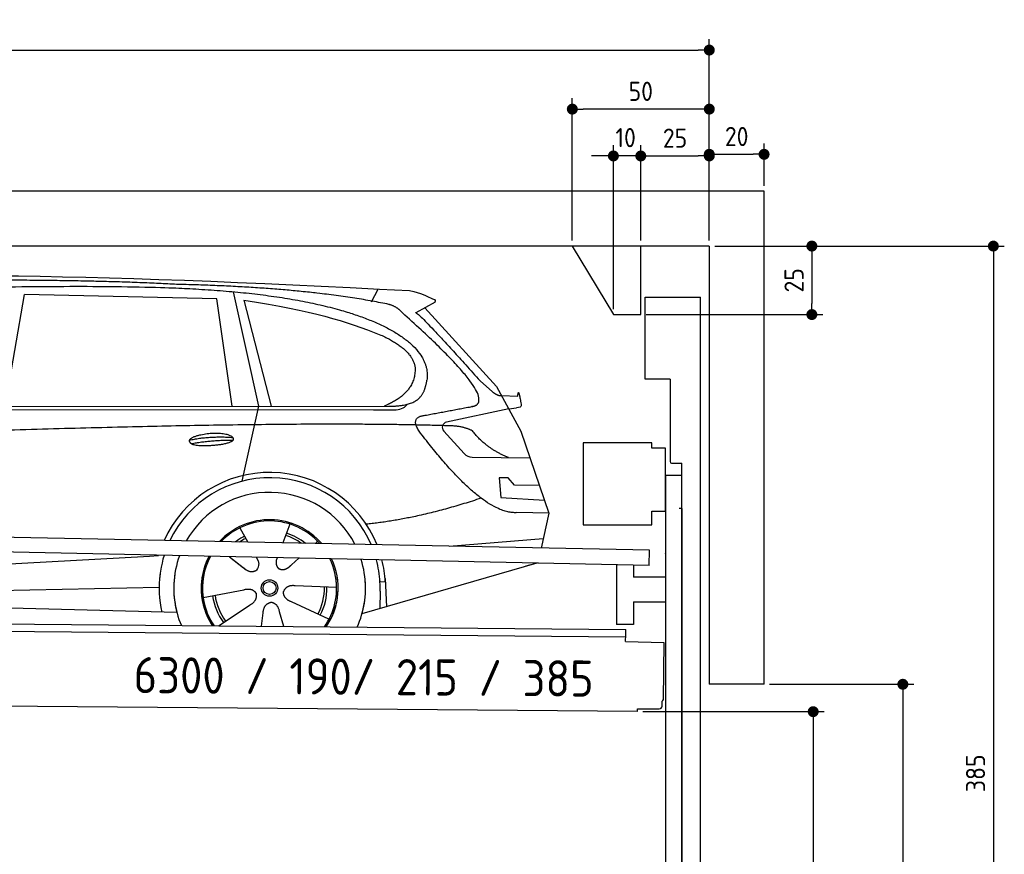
# Model space of a CAD drawing. Header units: millimetres. Extents: x -411 to 6777, y 0 to 6777.
# Tile 6 of 6: x 3183 to 6777, y 3729 to 6777. Entities that reach past the tile are written whole.
import ezdxf

# ---------------------------------------------------------------- set-up
doc = ezdxf.new("R2010")
doc.units = ezdxf.units.MM
doc.layers.add('4', color=3, linetype='Continuous')
for name, color, linetype, lineweight in [('car', 10, 'Continuous', 25), ('Freiraum', 7, 'Continuous', 25), ('Gebäude', 7, 'Continuous', 25), ('Logo', 7, 'Continuous', 25), ('Plattform', 7, 'Continuous', 25), ('Ständer vorne', 7, 'Continuous', 25), ('Tor', 200, 'Continuous', 25)]:
    doc.layers.add(name, color=color, linetype=linetype, lineweight=lineweight)
doc.styles.get("Standard").update_dxf_attribs({"font": 'ISOCP.SHX'})
doc.dimstyles.new('GEN-ISO', dxfattribs={"dimscale": 20, "dimtxt": 3.5, "dimasz": 2, "dimexe": 2, "dimexo": 1, "dimgap": 1.5, "dimtad": 1, "dimdec": 1, "dimlfac": 0.1, "dimdsep": 46, "dimtxsty": 'STANDARD', "dimblk": 'PUNKT', "dimcen": 2, "dimclrd": 256, "dimclre": 256, "dimclrt": 2, "dimadec": 0, "dimazin": 0, "dimtp": 0.1, "dimtm": 0.1, "dimtfac": 0.71, "dimtdec": 1, "dimtmove": 2, "dimatfit": 3, "dimldrblk": 'PUNKT', "dimfxl": 2, "dimtolj": 1, "dimarcsym": 0})

# ---------------------------------------------------------------- blocks, each defined once
blk = doc.blocks.new('PUNKT')
at = {"layer": '4', "color": 0, "linetype": 'ByBlock'}
blk.add_line((-0.5, 0), (-1, 0), dxfattribs=at)
at = {"layer": '4', "color": 0, "linetype": 'ByBlock', "const_width": 0.5}
blk.add_lwpolyline([(-0.25, 0, 1), (0.25, 0, 1)], format="xyb", close=True, dxfattribs=at)
blk = doc.blocks.new('*D114')
at = {"layer": '4', "lineweight": -2, "transparency": 16777216}
for p, q in [((5720, 5950), (6776.9, 5950)), ((6736.9, 5910), (6736.9, 2140)), ((6295.4, 2100), (6776.9, 2100))]:
    blk.add_line(p, q, dxfattribs=at)
at = {"layer": 'Defpoints', "color": 0, "transparency": 16777216}
for p in [(5700, 5950), (6275.4, 2100), (6736.9, 2100)]:
    blk.add_point(p, dxfattribs=at)
at = {"layer": '4', "lineweight": -2, "transparency": 16777216, "xscale": 40, "yscale": 40, "zscale": 40}
for p, rotation in [((6736.9, 5950), 90), ((6736.9, 2100), 270)]:
    blk.add_blockref('PUNKT', p, dxfattribs=dict(at, rotation=rotation))
at = {"layer": '4', "color": 2, "transparency": 16777216, "insert": (6671.9, 4025), "char_height": 70, "attachment_point": 5, "rotation": 90}
blk.add_mtext('385', dxfattribs=at)
blk = doc.blocks.new('*D116')
at = {"layer": '4', "lineweight": -2, "transparency": 16777216}
for p, q in [((5920, 4350), (6446.5, 4350)), ((6406.5, 4310), (6406.5, 2140)), ((6295.4, 2100), (6446.5, 2100))]:
    blk.add_line(p, q, dxfattribs=at)
at = {"layer": 'Defpoints', "color": 0, "transparency": 16777216}
for p in [(5900, 4350), (6275.4, 2100), (6406.5, 2100)]:
    blk.add_point(p, dxfattribs=at)
at = {"layer": '4', "lineweight": -2, "transparency": 16777216, "xscale": 40, "yscale": 40, "zscale": 40}
for p, rotation in [((6406.5, 4350), 90), ((6406.5, 2100), 270)]:
    blk.add_blockref('PUNKT', p, dxfattribs=dict(at, rotation=rotation))
at = {"layer": '4', "color": 2, "transparency": 16777216, "insert": (6341.5, 3225), "char_height": 70, "attachment_point": 5, "rotation": 90}
blk.add_mtext('H2', dxfattribs=at)
blk = doc.blocks.new('*D117')
at = {"layer": '4', "lineweight": -2, "transparency": 16777216}
for p, q in [((200, 5970.9), (200, 6705.8)), ((5700, 6170.9), (5700, 6705.8)), ((240, 6665.8), (5660, 6665.8))]:
    blk.add_line(p, q, dxfattribs=at)
at = {"layer": 'Defpoints', "color": 0, "transparency": 16777216}
for p in [(5700, 6665.8), (5700, 6150.9), (200, 5950.9)]:
    blk.add_point(p, dxfattribs=at)
at = {"layer": '4', "lineweight": -2, "transparency": 16777216, "xscale": 40, "yscale": 40, "zscale": 40, "rotation": 180}
blk.add_blockref('PUNKT', (200, 6665.8), dxfattribs=at)
at = {"layer": '4', "lineweight": -2, "transparency": 16777216, "xscale": 40, "yscale": 40, "zscale": 40}
blk.add_blockref('PUNKT', (5700, 6665.8), dxfattribs=at)
at = {"layer": '4', "color": 2, "transparency": 16777216, "insert": (2950, 6730.8), "char_height": 70, "attachment_point": 5}
blk.add_mtext('550', dxfattribs=at)
blk = doc.blocks.new('*D118')
at = {"layer": '4', "lineweight": -2, "transparency": 16777216}
for p, q in [((5457.5, 4250), (6119.3, 4250)), ((6079.3, 4210), (6079.3, 2140)), ((6099.3, 2100), (6119.3, 2100))]:
    blk.add_line(p, q, dxfattribs=at)
at = {"layer": 'Defpoints', "color": 0, "transparency": 16777216}
for p in [(5437.5, 4250), (6079.3, 2100), (6079.3, 2100)]:
    blk.add_point(p, dxfattribs=at)
at = {"layer": '4', "lineweight": -2, "transparency": 16777216, "xscale": 40, "yscale": 40, "zscale": 40}
for p, rotation in [((6079.3, 4250), 90), ((6079.3, 2100), 270)]:
    blk.add_blockref('PUNKT', p, dxfattribs=dict(at, rotation=rotation))
at = {"layer": '4', "color": 2, "transparency": 16777216, "insert": (6004.7, 3009.2), "char_height": 70, "attachment_point": 5, "rotation": 90}
blk.add_mtext('215', dxfattribs=at)
blk = doc.blocks.new('*D119')
at = {"layer": '4', "lineweight": -2, "transparency": 16777216}
for p, q in [((5450, 6121.3), (5450, 6319.1)), ((5700, 6120.9), (5700, 6319.1)), ((5490, 6279.1), (5660, 6279.1))]:
    blk.add_line(p, q, dxfattribs=at)
at = {"layer": 'Defpoints', "color": 0, "transparency": 16777216}
for p in [(5700, 6279.1), (5450, 6101.3), (5700, 6100.9)]:
    blk.add_point(p, dxfattribs=at)
at = {"layer": '4', "lineweight": -2, "transparency": 16777216, "xscale": 40, "yscale": 40, "zscale": 40, "rotation": 180}
blk.add_blockref('PUNKT', (5450, 6279.1), dxfattribs=at)
at = {"layer": '4', "lineweight": -2, "transparency": 16777216, "xscale": 40, "yscale": 40, "zscale": 40}
blk.add_blockref('PUNKT', (5700, 6279.1), dxfattribs=at)
at = {"layer": '4', "color": 2, "transparency": 16777216, "insert": (5575, 6344.2), "char_height": 70, "attachment_point": 5}
blk.add_mtext('25', dxfattribs=at)
blk = doc.blocks.new('*D120')
at = {"layer": '4', "lineweight": -2, "transparency": 16777216}
for p, q in [((5200, 5970), (5200, 6490.1)), ((5700, 5970), (5700, 6490.1)), ((5660, 6450.1), (5240, 6450.1))]:
    blk.add_line(p, q, dxfattribs=at)
at = {"layer": 'Defpoints', "color": 0, "transparency": 16777216}
for p in [(5200, 6450.1), (5200, 5950), (5700, 5950)]:
    blk.add_point(p, dxfattribs=at)
at = {"layer": '4', "lineweight": -2, "transparency": 16777216, "xscale": 40, "yscale": 40, "zscale": 40, "rotation": 180}
blk.add_blockref('PUNKT', (5200, 6450.1), dxfattribs=at)
at = {"layer": '4', "lineweight": -2, "transparency": 16777216, "xscale": 40, "yscale": 40, "zscale": 40}
blk.add_blockref('PUNKT', (5700, 6450.1), dxfattribs=at)
at = {"layer": '4', "color": 2, "transparency": 16777216, "insert": (5450, 6515.1), "char_height": 70, "attachment_point": 5}
blk.add_mtext('50', dxfattribs=at)
blk = doc.blocks.new('*D121')
at = {"layer": '4', "lineweight": -2, "transparency": 16777216}
for p, q in [((5720, 5950), (6114.4, 5950)), ((6074.4, 5910), (6074.4, 5740)), ((5470, 5700), (6114.4, 5700))]:
    blk.add_line(p, q, dxfattribs=at)
at = {"layer": 'Defpoints', "color": 0, "transparency": 16777216}
for p in [(5700, 5950), (5450, 5700), (6074.4, 5700)]:
    blk.add_point(p, dxfattribs=at)
at = {"layer": '4', "lineweight": -2, "transparency": 16777216, "xscale": 40, "yscale": 40, "zscale": 40}
for p, rotation in [((6074.4, 5950), 90), ((6074.4, 5700), 270)]:
    blk.add_blockref('PUNKT', p, dxfattribs=dict(at, rotation=rotation))
at = {"layer": '4', "color": 2, "transparency": 16777216, "insert": (6009.4, 5825), "char_height": 70, "attachment_point": 5, "rotation": 90}
blk.add_mtext('25', dxfattribs=at)
blk = doc.blocks.new('*D122')
at = {"layer": '4', "lineweight": -2, "transparency": 16777216}
for p, q in [((5350, 5720), (5350, 6319.1)), ((5450, 5970), (5450, 6319.1)), ((5310, 6279.1), (5270, 6279.1)), ((5450, 6279.1), (5350, 6279.1)), ((5490, 6279.1), (5530, 6279.1))]:
    blk.add_line(p, q, dxfattribs=at)
at = {"layer": 'Defpoints', "color": 0, "transparency": 16777216}
for p in [(5350, 6279.1), (5450, 5950), (5350, 5700)]:
    blk.add_point(p, dxfattribs=at)
at = {"layer": '4', "lineweight": -2, "transparency": 16777216, "xscale": 40, "yscale": 40, "zscale": 40}
blk.add_blockref('PUNKT', (5350, 6279.1), dxfattribs=at)
at = {"layer": '4', "lineweight": -2, "transparency": 16777216, "xscale": 40, "yscale": 40, "zscale": 40, "rotation": 180}
blk.add_blockref('PUNKT', (5450, 6279.1), dxfattribs=at)
at = {"layer": '4', "color": 2, "transparency": 16777216, "insert": (5394.7, 6346.1), "char_height": 70, "attachment_point": 5}
blk.add_mtext('10', dxfattribs=at)
blk = doc.blocks.new('Car')
at = {"layer": 'car'}
for p, q in [((4414.6, 5786.7), (4438.4, 5834.2)), ((3080.4, 5393.1), (3147.5, 5802.9)), ((3849.2, 5793), (3147.5, 5802.9)), ((3908.7, 5401.1), (3849.2, 5793)), ((3909.3, 5819.5), (4005.9, 5402.1)), ((3948.8, 5788.8), (4051.9, 5402.5)), ((4646.1, 5788.1), (4576, 5748.9)), ((4609.3, 5767.5), (4873.6, 5481.6)), ((4813.3, 5502.6), (4858.9, 5462.8)), ((4873.6, 5481.6), (4964.2, 5319.4)), ((4891.5, 5449.6), (4951.7, 5447.5)), ((1781.6, 5371.7), (4424.9, 5392.7)), ((1828.5, 5381), (4480.4, 5406.7)), ((4005.9, 5402.1), (3947.5, 5127.8)), ((4424.9, 5392.7), (4507.8, 5394.1)), ((4918.9, 5400.5), (4692.5, 5350.6)), ((4918.9, 5400.5), (4946.6, 5404.5)), ((4964.2, 5319.4), (5068.6, 5021.8)), ((4682.1, 5317.5), (4757.2, 5236.3)), ((4786.4, 5223.4), (4998.2, 5222.6)), ((4918.9, 5148.5), (4886.3, 5148.5)), ((4886.3, 5148.5), (4893.1, 5077)), ((4942.7, 5122.7), (4918.9, 5148.5)), ((5033.2, 5122.7), (4942.7, 5122.7)), ((4893.1, 5077), (5052.2, 5068.5)), ((5068.6, 5021.8), (4951.7, 5022.2)), ((5068.6, 5021.8), (5042, 4893.8)), ((4123.6, 4973), (4098.7, 4904)), ((3941.5, 4957.6), (3971, 4905.4)), ((4706, 4897.5), (5049.1, 4928.4)), ((3969.7, 4907.8), (3971, 4905.4)), ((4225.7, 4911.2), (4218, 4902.7)), ((3612.9, 4851.2), (3645.4, 4853.2)), ((1743.9, 4731.9), (3612.9, 4851.2)), ((3904.8, 4851.6), (3956.4, 4811.5)), ((3905, 4851.6), (3965.7, 4804.4)), ((4002, 4850.5), (4008.2, 4839.5)), ((4079.1, 4849.6), (4075.4, 4839.2)), ((4157.9, 4848.6), (4131.2, 4824.6)), ((5026, 4838.4), (4390, 4647)), ((5030.7, 4839.8), (4987, 4826.7)), ((4296.7, 4742.7), (4145.3, 4747.7)), ((4474, 4765.1), (4454.7, 4763.9)), ((4473.2, 4777.1), (4479.8, 4674)), ((1763.7, 4680), (3649.1, 4738.6)), ((3809.5, 4701.5), (3957.9, 4731.8)), ((4455.5, 4731.4), (4454.4, 4666.4)), ((1665.2, 4681.7), (3714.2, 4647)), ((3866.7, 4598.9), (3981.2, 4676.5)), ((4269.5, 4626.5), (4131.7, 4689.2)), ((4023.8, 4599), (4029.3, 4647.4)), ((4104.6, 4599), (4089.1, 4652.5))]:
    blk.add_line(p, q, dxfattribs=at)
for radius in [30.1, 23.6]:
    blk.add_circle((4051.7, 4738.7), radius, dxfattribs=at)
for centre, radius, start, end in [((4696.8, 5331), 20, 102.4358, 222.7473), ((4786.6, 5263.4), 40, 222.7473, 269.7861), ((4052.1, 4738.2), 422.7, 22.5487, 156.2143), ((4052.1, 4738.2), 403.4, 23.7263, 155.0367), ((4052.1, 4738.2), 350, 27.7494, 151.0136), ((4052.1, 4738.2), 250, 41.078, 137.685), ((4052.1, 4738.2), 250, 41.078, 137.685), ((4052.1, 4738.2), 250, 41.078, 137.685), ((4051.7, 4738.7), 245, 41.9641, 136.7989), ((4051.7, 4738.7), 209.6, 116.262, 127.1225), ((4051.7, 4738.7), 200.6, 55.0934, 73.5463), ((4051.7, 4738.7), 209.6, 51.6404, 73.3995), ((4051.7, 4738.7), 200.6, 116.1152, 123.6695), ((4051.7, 4738.7), 245, 41.9641, 44.7348), ((4052.1, 4738.2), 422.7, 164.0109, 164.2126), ((4052.1, 4738.2), 422.7, 164.0109, 164.2126), ((4052.1, 4738.2), 403.4, 163.2593, 179.9464), ((4052.1, 4738.2), 403.4, 163.2593, 179.9464), ((4052.1, 4738.2), 350, 160.7243, 195.1055), ((4052.1, 4738.2), 350, 160.7243, 195.1055), ((4052.1, 4738.2), 250, 152.8016, 213.8648), ((4052.1, 4738.2), 250, 152.8016, 213.4506), ((4052.1, 4738.2), 250, 152.8016, 213.4506), ((4051.7, 4738.7), 245, 152.3519, 188.7348), ((4051.7, 4738.7), 245, 152.3519, 188.7348), ((4052.1, 4738.2), 250, 326.1848, 25.8498), ((4052.1, 4738.2), 250, 326.1848, 25.8498), ((4051.7, 4738.7), 245, 0.9266, 26.2995), ((4052.1, 4738.2), 350, 344.8945, 17.9271), ((4052.1, 4738.2), 350, 344.8945, 17.9271), ((4052.1, 4738.2), 403.4, 3.6504, 15.3921), ((4052.1, 4738.2), 403.4, 3.6504, 15.3921), ((4052.1, 4738.2), 422.7, 3.6504, 14.6404), ((4052.1, 4738.2), 422.7, 3.6504, 14.6404), ((4052.1, 4738.2), 403.4, 173.0827, 193.1146), ((4052.1, 4738.2), 350, 172.1254, 203.4635), ((4052.1, 4738.2), 250, 169.2195, 213.8648), ((4051.7, 4738.7), 245, 169.1336, 214.8006), ((4051.7, 4738.7), 200.6, 332.1152, 1.5463), ((4051.7, 4738.7), 245, 325.2489, 9.5178), ((4052.1, 4738.2), 250, 326.1848, 9.4319), ((4052.1, 4738.2), 350, 336.586, 6.526), ((4052.1, 4738.2), 403.4, 359.0315, 5.5686), ((4052.1, 4738.2), 422.7, 3.6504, 3.7403), ((4051.7, 4738.7), 209.6, 188.262, 217.3995), ((4051.7, 4738.7), 200.6, 188.1152, 217.5463), ((4051.7, 4738.7), 209.6, 332.262, 1.3995)]:
    blk.add_arc(centre, radius, start, end, dxfattribs=at)
for points, degree in [([(2207.4, 5822.9), (2494.4, 5887.1), (3379.5, 5881.9), (4552, 5829.4)], 3), ([(3702.1, 5844.3), (3353.8, 5860.5), (2737.9, 5850.1)], 2), ([(4477.7, 5778.3), (4176.6, 5838.2), (3702.1, 5844.3)], 2), ([(4552, 5829.4), (4598.9, 5820.4), (4607.8, 5812.2), (4645.3, 5796.7)], 3), ([(3948.8, 5788.8), (4203.2, 5752.2), (4316.7, 5717.5), (4450, 5666.1)], 3), ([(4646.1, 5788.1), (4647.7, 5789.7), (4648.4, 5792.8), (4647.8, 5795.6), (4645.3, 5796.7)], 4), ([(4527.4, 5748), (4509.3, 5769.7), (4477.7, 5778.3)], 2), ([(4792.3, 5410), (4881.4, 5438.8), (4527.4, 5748)], 2), ([(4576, 5748.9), (4583.8, 5753.3), (4813.3, 5502.6)], 2), ([(4450, 5666.1), (4564.6, 5615.1), (4575.4, 5550.1)], 2), ([(4575.4, 5550.1), (4581, 5455.6), (4463.7, 5406.5)], 2), ([(4480.4, 5406.7), (4530.4, 5407.1), (4603.4, 5412.5), (4611.1, 5459.4), (4619.4, 5502.6)], 4), ([(4858.9, 5462.8), (4867.2, 5455.6), (4880.5, 5448), (4889.6, 5448), (4891.5, 5449.6)], 4), ([(4579, 5427.2), (4579, 5427.3), (4579.1, 5427.3), (4579.2, 5427.3)], 3), ([(4951.7, 5447.5), (4952.9, 5486.4), (4964.3, 5412.2)], 2), ([(4507.8, 5394.1), (4527, 5394.9), (4541.8, 5404), (4549, 5414.3)], 3), ([(4964.3, 5412.2), (4964.5, 5408.5), (4959, 5406.8), (4946.6, 5404.5)], 3), ([(4598.1, 5309.2), (4553.7, 5367.5), (4613.6, 5374.7)], 2), ([(4699.6, 5337), (3823, 5357.3), (1391, 5222.9)], 2), ([(4787.5, 5319.4), (4750.1, 5337.5), (4699.6, 5337)], 2), ([(4918.9, 5222.9), (4833.3, 5258), (4787.5, 5319.4)], 2), ([(3754.2, 5276.2), (3829.6, 5293.1), (3913.2, 5287.3)], 2), ([(4951.7, 5022.2), (4826, 5014), (4598.1, 5309.2)], 2), ([(3761.4, 5263.4), (3835.4, 5278), (3913.3, 5277.2)], 2), ([(4819.8, 5073.6), (4595.1, 4996.1), (4402.3, 4974.9)], 2), ([(3956.6, 4811.5), (3980.1, 4789.8), (4003.3, 4803.3)], 2), ([(4145.3, 4747.7), (4113.6, 4751.4), (4102.8, 4726.8)], 2), ([(3957.9, 4731.8), (3988.6, 4740.8), (4003.3, 4718.4)], 2), ([(3981.2, 4676.5), (4009.1, 4692.2), (4003.3, 4718.4)], 2), ([(4131.7, 4689.2), (4101.5, 4700), (4102.8, 4726.8)], 2), ([(4029.3, 4647.4), (4030.2, 4679.4), (4056.1, 4686.5)], 2), ([(4089.1, 4652.5), (4082.8, 4683.8), (4056.1, 4686.5)], 2)]:
    blk.add_open_spline(points, degree=degree, dxfattribs=at)
for points, degree, knots in [([(2377.1, 5810.7), (2403.6, 5813), (2543, 5816.1), (3564.3, 5845.6), (4184.5, 5844.9), (4641.5, 5676.4), (4619.4, 5502.6)], 4, [0.0821318, 0.0821318, 0.0821318, 0.0821318, 0.0821318, 0.258851, 0.508851, 1, 1, 1, 1, 1]), ([(4613.6, 5374.7), (4780.3, 5407.3), (4783.1, 5407.9), (4791.4, 5409.8), (4792.3, 5410)], 1, [0.1611508, 0.1611508, 1, 1.0196119, 1.078724, 1.0847856, 1.0847856]), ([(3761.4, 5263.4), (3737.8, 5279.7), (3783.2, 5295.5), (3865.9, 5315.7), (3958.9, 5282.6), (3896.9, 5258.8), (3787.8, 5251.6), (3766.3, 5260.4), (3761.4, 5263.4)], 5, [0, 0, 0, 0, 0, 0, 0.300106, 0.500106, 0.700106, 1, 1, 1, 1, 1, 1]), ([(4008.2, 4839.5), (4009.9, 4835.4), (4010.9, 4831.5), (4011.2, 4827.6), (4012, 4819), (4009.3, 4810.9), (4003.3, 4803.3)], 3, [0.2167758, 0.2167758, 0.2167758, 0.2167758, 0.4600873, 0.4600873, 0.4600873, 1, 1, 1, 1]), ([(4075.4, 4839.2), (4074.9, 4836.1), (4074.7, 4833.1), (4074.7, 4830.1), (4075.1, 4827.3), (4075.9, 4821.6), (4078, 4816.2), (4081.6, 4811.7), (4086.5, 4808.7)], 4, [0.3191838, 0.3191838, 0.3191838, 0.3191838, 0.3191838, 0.5438253, 0.5438253, 0.5438253, 0.5438253, 1, 1, 1, 1, 1]), ([(4131.2, 4824.6), (4131.2, 4824.6), (4131.2, 4824.6), (4131.2, 4824.6), (4131.2, 4824.6), (4122.2, 4814.8), (4111.6, 4804.7), (4097.3, 4802.2), (4086.5, 4808.7)], 4, [-0.000003, -0.000003, -0.000003, -0.000003, -0.000003, 0, 0, 0, 0, 1, 1, 1, 1, 1])]:
    blk.add_open_spline(points, degree=degree, knots=knots, dxfattribs=at)
blk = doc.blocks.new('*D128')
at = {"layer": '4', "lineweight": -2, "transparency": 16777216}
for p, q in [((5700, 5970), (5700, 6325.1)), ((5900, 6170), (5900, 6325.1)), ((5740, 6285.1), (5860, 6285.1))]:
    blk.add_line(p, q, dxfattribs=at)
at = {"layer": 'Defpoints', "color": 0, "transparency": 16777216}
for p in [(5900, 6285.1), (5900, 6150), (5700, 5950)]:
    blk.add_point(p, dxfattribs=at)
at = {"layer": '4', "lineweight": -2, "transparency": 16777216, "xscale": 40, "yscale": 40, "zscale": 40, "rotation": 180}
blk.add_blockref('PUNKT', (5700, 6285.1), dxfattribs=at)
at = {"layer": '4', "lineweight": -2, "transparency": 16777216, "xscale": 40, "yscale": 40, "zscale": 40}
blk.add_blockref('PUNKT', (5900, 6285.1), dxfattribs=at)
at = {"layer": '4', "color": 2, "transparency": 16777216, "insert": (5800, 6350.1), "char_height": 70, "attachment_point": 5}
blk.add_mtext('20', dxfattribs=at)
blk = doc.blocks.new('Plattform OG 6200 550')
for p, q in [((5131.8, 2175.4), (5131.8, 1957.6)), ((5193.8, 2174.1), (5193.8, 2130.1)), ((5310.2, 2130.1), (5193.8, 2130.1)), ((5193.8, 2040.1), (5193.8, 1957.6)), ((5193.8, 2040.1), (5310.2, 2040.1)), ((5193.8, 1957.6), (5131.8, 1957.6))]:
    blk.add_line(p, q)
at = {"layer": 'Plattform'}
for p, q in [((5252.6, 2228.9), (118.8, 2331.3)), ((5251.5, 2172.9), (117.8, 2280.4)), ((5251.5, 2172.9), (5252.7, 2228.9)), ((210.6, 1982.9), (5165.4, 1939.7)), ((216.3, 1955.9), (5165.1, 1912.7)), ((5165, 1895.6), (5165.2, 1919.6)), ((5165.2, 1919.6), (5165.3, 1934.6)), ((5165.3, 1934.6), (5165.4, 1939.7)), ((5165, 1895.6), (5304.5, 1892.3)), ((5304.5, 1892.3), (5302.6, 1683.3)), ((5207.8, 1639.3), (142.9, 1683.5)), ((5297.9, 1659.4), (5298.1, 1677.6)), ((5207.8, 1639.3), (5207.8, 1650.2)), ((5207.8, 1650.2), (5287.8, 1649.5))]:
    blk.add_line(p, q, dxfattribs=at)
for centre, radius, start, end in [((5287.9, 1659.5), 10, 269.5, 359.5), ((5296.6, 1683.5), 6.08, 284.5689, 358.9086)]:
    blk.add_arc(centre, radius, start, end, dxfattribs=at)
blk = doc.blocks.new('Ständer vorne ab 340')
at = {"layer": 'Ständer vorne'}
for p, q in [((5240, 5232), (5240, 4932)), ((5490, 5232), (5240, 5232)), ((5490, 5212), (5490, 5232)), ((5540, 5212), (5490, 5212)), ((5540, 4982), (5540, 5212)), ((5540.2, 5112), (5539.8, 5112)), ((5540, 5112), (5540, 2100)), ((5600, 5112), (5540, 5112)), ((5600, 2098.7), (5600, 5112)), ((5490, 4932), (5490, 4982)), ((5490, 4982), (5540, 4982)), ((5240, 4932), (5490, 4932)), ((5540, 4827.4), (5540, 4828.4)), ((5511.2, 2095), (5511.2, 2087)), ((5595.1, 2095), (5511.2, 2095)), ((5511.2, 2087), (5600, 2087)), ((5600, 2087), (5600, 2090))]:
    blk.add_line(p, q, dxfattribs=at)
blk = doc.blocks.new('Tor ab 370 Gebäude')
at = {"layer": 'Tor'}
for p, q in [((5465.6, 5464.5), (5465.6, 5763)), ((5465.6, 5763), (5668, 5763)), ((5668, 2087), (5668, 5763)), ((5557, 5464.5), (5465.6, 5464.5)), ((5557, 5464.5), (5557, 5163)), ((5562, 5157.1), (5600, 5157)), ((5600, 4992), (5600, 5157)), ((5600, 4992), (5590, 4992)), ((5600, 4992), (5600, 2087)), ((5600, 2087), (5600, 4992)), ((5668, 2087), (5600, 2087))]:
    blk.add_line(p, q, dxfattribs=at)
blk.add_arc((5563, 5163), 6, 180, 260.4059, dxfattribs=at)
blk = doc.blocks.new('Gebäude_385_GT190')
at = {"layer": 'Freiraum'}
blk.add_lwpolyline([(5200, 5950), (5350, 5700), (5450, 5700), (5450, 5950)], dxfattribs=at)
at = {"layer": 'Gebäude'}
for p, q in [((5900, 6150), (0, 6150)), ((5900, 4350), (5900, 6150)), ((5700, 5950), (200, 5950)), ((5700, 5950), (5700, 4350)), ((5900, 4350), (5700, 4350))]:
    blk.add_line(p, q, dxfattribs=at)

msp = doc.modelspace()

# ---------------------------------------------------------------- block references
msp.add_blockref('Gebäude_385_GT190', (0, 0))
at = {"layer": 'car', "rotation": 359.4752422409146}
msp.add_blockref('Car', (0, 0), dxfattribs=at)
at = {"layer": 'Plattform'}
msp.add_blockref('Plattform OG 6200 550', (229.68, 2610.67), dxfattribs=at)
at = {"layer": 'Ständer vorne'}
msp.add_blockref('Ständer vorne ab 340', (0, 0), dxfattribs=at)
at = {"layer": 'Tor', "linetype": 'ByBlock'}
msp.add_blockref('Tor ab 370 Gebäude', (0, 0), dxfattribs=at)

# ---------------------------------------------------------------- texts
at = {"layer": 'Logo'}
msp.add_text('6300 / 190/ 215 / 385', height=132, rotation=359.54407, dxfattribs=at).set_placement((3598.66, 4317.83))

# ---------------------------------------------------------------- dimensions: what is measured, and where the dimension line sits
at = {"layer": '4'}
for base, p1, p2, override, picture, middle in [((5700, 6665.8), (200, 5950.88), (5700, 6150.88), {"dimtdec": 3, "dimtolj": 0}, '*D117', (2950, 6730.8)), ((5200, 6450.12), (5700, 5950), (5200, 5950), {"dimtdec": 3, "dimtolj": 0}, '*D120', (5450, 6515.12)), ((5700, 6279.15), (5449.99, 6101.29), (5700, 6100.88), {"dimtdec": 3, "dimtolj": 0}, '*D119', (5575, 6344.16)), ((5900, 6285.09), (5700, 5950), (5900, 6150), {"dimtol": 0, "dimlim": 0, "dimtp": 0.1, "dimtm": 0.1, "dimtfac": 0.71, "dimtdec": 3, "dimtolj": 0, "dimtzin": 8}, '*D128', (5800, 6350.1))]:
    dim = msp.add_linear_dim(base=base, p1=p1, p2=p2, dimstyle='GEN-ISO', override=override, dxfattribs=at)
    dim.commit()
    dim.dimension.update_dxf_attribs({"geometry": picture, "text_midpoint": middle})
dim = msp.add_linear_dim(base=(5350, 6279.15), p1=(5449.99, 5950), p2=(5350, 5700), dimstyle='GEN-ISO', override={"dimtdec": 3, "dimtolj": 0}, dxfattribs=at)
dim.commit()
dim.dimension.update_dxf_attribs({"geometry": '*D122', "text_midpoint": (5394.75, 6346.13), "dimtype": 160})
for base, p2, override, picture, middle in [((6074.39, 5700), (5450, 5700), {"dimtdec": 3, "dimtolj": 0}, '*D121', (6009.39, 5825)), ((6736.86, 2100), (6275.45, 2100), {"dimdec": 0, "dimtdec": 3, "dimtolj": 0}, '*D114', (6671.86, 4025))]:
    dim = msp.add_linear_dim(base=base, p1=(5700, 5950), p2=p2, angle=90, dimstyle='GEN-ISO', override=override, dxfattribs=at)
    dim.commit()
    dim.dimension.update_dxf_attribs({"geometry": picture, "text_midpoint": middle})
dim = msp.add_linear_dim(base=(6406.55, 2100), p1=(5900, 4350), p2=(6275.45, 2100), angle=90, text='H2', dimstyle='GEN-ISO', override={"dimdec": 0, "dimtdec": 3, "dimtolj": 0}, dxfattribs=at)
dim.commit()
dim.dimension.update_dxf_attribs({"geometry": '*D116', "text_midpoint": (6341.54, 3225)})
dim = msp.add_linear_dim(base=(6079.31, 2100), p1=(5437.5, 4249.97), p2=(6079.31, 2100), angle=90, dimstyle='GEN-ISO', override={"dimtdec": 3, "dimtolj": 0}, dxfattribs=at)
dim.commit()
dim.dimension.update_dxf_attribs({"geometry": '*D118', "text_midpoint": (6004.71, 3009.23), "dimtype": 160})

doc.saveas('drawing.dxf')
